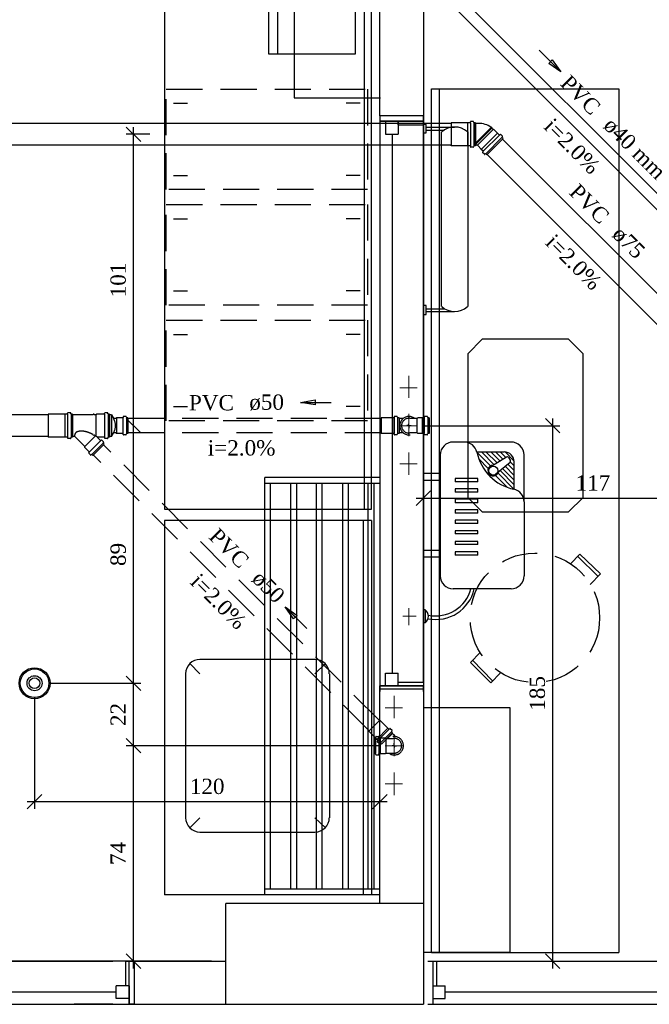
# Model space of a CAD drawing. Header units: millimetres. Extents: x 481 to 729890, y -1 to 83.
# Tile 55 of 60: x 589 to 598, y 61 to 74. Entities that reach past the tile are written whole.
import ezdxf

# ---------------------------------------------------------------- set-up
doc = ezdxf.new("R2010")
doc.units = ezdxf.units.MM
doc.header["$MEASUREMENT"] = 0
doc.linetypes.add('Dashed', pattern=[0.75, 0.5, -0.25])
for name, color, linetype, lineweight in [('Simbolos', 1, 'Continuous', 30), ('SIMBOLOS INT', 8, 'Continuous', 5), ('Simbolos_int', 1, 'Continuous', 30), ('TQ-Sentido tubo', 7, 'Continuous', 20), ('TQ-Seção tubo', 1, 'Continuous', 30), ('TQ-Textos tubo', 7, 'Continuous', 20)]:
    doc.layers.add(name, color=color, linetype=linetype, lineweight=lineweight)
doc.styles.add('TimesNewRoman', font='times.ttf')
doc.dimstyles.get("Standard").update_dxf_attribs({"dimtxt": 0.18, "dimasz": 0.18, "dimexe": 0.18, "dimexo": 0.0625, "dimgap": 0.09, "dimtad": 0, "dimtih": 1, "dimtoh": 1, "dimdec": 4, "dimzin": 0, "dimdsep": 46, "dimtxsty": 'Standard', "dimcen": 0.09, "dimadec": 0, "dimazin": 0, "dimtfac": 1, "dimtdec": 4, "dimtofl": 0, "dimtmove": 0, "dimatfit": 3, "dimfxl": 0, "dimtolj": 1, "dimtzin": 0, "dimarcsym": 0})
doc.dimstyles.new('UM_25.000000', dxfattribs={"dimtxt": 0.18, "dimasz": 0.2, "dimexe": 0.1, "dimexo": 0.2, "dimgap": 0, "dimtad": 1, "dimtih": 1, "dimtoh": 1, "dimdec": 1, "dimlfac": 25, "dimzin": 0, "dimdsep": 46, "dimtxsty": 'Standard', "dimblk": 'CLOSED', "dimblk1": 'CLOSED', "dimblk2": 'CLOSED', "dimcen": 0.09, "dimdle": 0.1, "dimadec": 1, "dimazin": 2, "dimtfac": 1, "dimtdec": 4, "dimtofl": 0, "dimtmove": 0, "dimatfit": 3, "dimldrblk": 'CLOSED', "dimfxl": 0, "dimtolj": 1, "dimarcsym": 0})

# ---------------------------------------------------------------- blocks, each defined once
blk = doc.blocks.new('_OBLIQUE')
at = {"color": 0, "linetype": 'ByBlock', "lineweight": -2}
blk.add_line((-0.5, -0.5), (0.5, 0.5), dxfattribs=at)
blk = doc.blocks.new('*D27')
at = {"color": 0, "linetype": 'Continuous', "lineweight": -2}
for p, q in [((589.421, 65.026), (589.421, 63.488)), ((594.295, 63.588), (589.321, 63.588)), ((594.195, 62.38), (594.195, 63.688))]:
    blk.add_line(p, q, dxfattribs=at)
at = {"layer": 'Defpoints', "color": 0}
for p in [(589.421, 65.226), (589.421, 63.588), (594.195, 62.18)]:
    blk.add_point(p, dxfattribs=at)
at = {"color": 0, "lineweight": -2, "xscale": 0.2, "yscale": 0.2, "zscale": 0.2, "rotation": 180}
blk.add_blockref('_OBLIQUE', (589.421, 63.588), dxfattribs=at)
at = {"color": 0, "lineweight": -2, "xscale": 0.2, "yscale": 0.2, "zscale": 0.2}
blk.add_blockref('_OBLIQUE', (594.195, 63.588), dxfattribs=at)
at = {"color": 7, "insert": (591.808, 63.799), "char_height": 0.2118, "attachment_point": 5, "rotation": 0.0057, "style": 'TimesNewRoman'}
blk.add_mtext('\\A1;120', dxfattribs=at)
blk = doc.blocks.new('*D29')
at = {"color": 0, "linetype": 'Continuous', "lineweight": -2}
for p, q in [((599.487, 68.378), (599.487, 67.684)), ((594.798, 67.831), (594.798, 67.684)), ((594.698, 67.784), (599.587, 67.784))]:
    blk.add_line(p, q, dxfattribs=at)
at = {"layer": 'Defpoints', "color": 0}
for p in [(599.487, 68.578), (594.798, 68.031), (599.487, 67.784)]:
    blk.add_point(p, dxfattribs=at)
at = {"color": 0, "lineweight": -2, "xscale": 0.2, "yscale": 0.2, "zscale": 0.2, "rotation": 180}
blk.add_blockref('_OBLIQUE', (594.798, 67.784), dxfattribs=at)
at = {"color": 0, "lineweight": -2, "xscale": 0.2, "yscale": 0.2, "zscale": 0.2}
blk.add_blockref('_OBLIQUE', (599.487, 67.784), dxfattribs=at)
at = {"color": 7, "insert": (597.142, 67.995), "char_height": 0.2118, "attachment_point": 5, "rotation": 0.0057, "style": 'TimesNewRoman'}
blk.add_mtext('\\A1;117', dxfattribs=at)
blk = doc.blocks.new('*D31')
at = {"color": 0, "linetype": 'Continuous', "lineweight": -2}
for p, q in [((596.587, 61.285), (596.587, 68.887)), ((594.798, 68.787), (596.687, 68.787)), ((595.058, 61.385), (596.687, 61.385))]:
    blk.add_line(p, q, dxfattribs=at)
at = {"layer": 'Defpoints', "color": 0}
for p in [(594.598, 68.787), (596.587, 68.787), (594.858, 61.385)]:
    blk.add_point(p, dxfattribs=at)
at = {"color": 0, "lineweight": -2, "xscale": 0.2, "yscale": 0.2, "zscale": 0.2}
for p, rotation in [((596.587, 68.787), 90), ((596.587, 61.385), 270)]:
    blk.add_blockref('_OBLIQUE', p, dxfattribs=dict(at, rotation=rotation))
at = {"color": 7, "insert": (596.375, 65.086), "char_height": 0.2118, "attachment_point": 5, "rotation": 90, "style": 'TimesNewRoman'}
blk.add_mtext('\\A1;185', dxfattribs=at)
blk = doc.blocks.new('*D32')
at = {"color": 0, "linetype": 'Continuous', "lineweight": -2}
for p, q in [((590.789, 61.285), (590.789, 64.462)), ((594.196, 64.362), (590.689, 64.362)), ((591.868, 61.385), (590.689, 61.385))]:
    blk.add_line(p, q, dxfattribs=at)
at = {"layer": 'Defpoints', "color": 0}
for p in [(590.789, 64.362), (594.396, 64.362), (592.068, 61.385)]:
    blk.add_point(p, dxfattribs=at)
at = {"color": 0, "lineweight": -2, "xscale": 0.2, "yscale": 0.2, "zscale": 0.2}
for p, rotation in [((590.789, 64.362), 90), ((590.789, 61.385), 270)]:
    blk.add_blockref('_OBLIQUE', p, dxfattribs=dict(at, rotation=rotation))
at = {"color": 7, "insert": (590.577, 62.873), "char_height": 0.2118, "attachment_point": 5, "rotation": 90, "style": 'TimesNewRoman'}
blk.add_mtext('\\A1;74', dxfattribs=at)
blk = doc.blocks.new('*D33')
at = {"color": 0, "linetype": 'Continuous', "lineweight": -2}
for p, q in [((589.621, 65.226), (590.889, 65.226)), ((590.789, 64.262), (590.789, 65.326)), ((594.196, 64.362), (590.689, 64.362))]:
    blk.add_line(p, q, dxfattribs=at)
at = {"layer": 'Defpoints', "color": 0}
for p in [(589.421, 65.226), (590.789, 65.226), (594.396, 64.362)]:
    blk.add_point(p, dxfattribs=at)
at = {"color": 0, "lineweight": -2, "xscale": 0.2, "yscale": 0.2, "zscale": 0.2}
for p, rotation in [((590.789, 65.226), 90), ((590.789, 64.362), 270)]:
    blk.add_blockref('_OBLIQUE', p, dxfattribs=dict(at, rotation=rotation))
at = {"color": 7, "insert": (590.577, 64.794), "char_height": 0.2118, "attachment_point": 5, "rotation": 90, "style": 'TimesNewRoman'}
blk.add_mtext('\\A1;22', dxfattribs=at)
blk = doc.blocks.new('*D34')
at = {"color": 0, "linetype": 'Continuous', "lineweight": -2}
for p, q in [((590.79, 65.126), (590.79, 68.887)), ((589.621, 65.226), (590.89, 65.226))]:
    blk.add_line(p, q, dxfattribs=at)
at = {"layer": 'Defpoints', "color": 0}
for p in [(590.712, 68.787), (590.79, 68.787), (589.421, 65.226)]:
    blk.add_point(p, dxfattribs=at)
at = {"color": 0, "lineweight": -2, "xscale": 0.2, "yscale": 0.2, "zscale": 0.2}
for p, rotation in [((590.79, 68.787), 90), ((590.79, 65.226), 270)]:
    blk.add_blockref('_OBLIQUE', p, dxfattribs=dict(at, rotation=rotation))
at = {"color": 7, "insert": (590.578, 67.007), "char_height": 0.2118, "attachment_point": 5, "rotation": 90, "style": 'TimesNewRoman'}
blk.add_mtext('\\A1;89', dxfattribs=at)
blk = doc.blocks.new('*D35')
at = {"color": 0, "linetype": 'Continuous', "lineweight": -2}
for p, q in [((590.79, 68.687), (590.79, 72.915)), ((591.016, 72.815), (590.69, 72.815))]:
    blk.add_line(p, q, dxfattribs=at)
at = {"layer": 'Defpoints', "color": 0}
for p in [(590.79, 72.815), (591.216, 72.815), (590.712, 68.787)]:
    blk.add_point(p, dxfattribs=at)
at = {"color": 0, "lineweight": -2, "xscale": 0.2, "yscale": 0.2, "zscale": 0.2}
for p, rotation in [((590.79, 72.815), 90), ((590.79, 68.787), 270)]:
    blk.add_blockref('_OBLIQUE', p, dxfattribs=dict(at, rotation=rotation))
at = {"color": 7, "insert": (590.578, 70.801), "char_height": 0.2118, "attachment_point": 5, "rotation": 90, "style": 'TimesNewRoman'}
blk.add_mtext('\\A1;101', dxfattribs=at)

msp = doc.modelspace()

# ---------------------------------------------------------------- linework, layer by layer
at = {"color": 7}
for p, q in [((594.7983, 76.7647), (594.7983, 60.7877)), ((593.9793, 76.2917), (593.9793, 67.6337)), ((592.6623, 73.9247), (592.6623, 75.2747)), ((592.7853, 73.9247), (592.7853, 75.2747)), ((593.8563, 75.2747), (593.8563, 73.9247)), ((593.8563, 73.9247), (592.6623, 73.9247)), ((594.9123, 73.4447), (597.5013, 73.4447)), ((594.9123, 61.5047), (594.9123, 73.4447)), ((595.0173, 73.4447), (595.0173, 61.5047)), ((597.5013, 73.4447), (597.5013, 61.5047)), ((594.1953, 73.0697), (594.1953, 72.9947)), ((594.4503, 72.9947), (594.1953, 72.9947)), ((594.1953, 72.9947), (594.7983, 72.9947)), ((594.1953, 72.9947), (594.1953, 65.1887)), ((594.7983, 72.9947), (594.1953, 72.9947)), ((594.2763, 72.9947), (594.4503, 72.9947)), ((594.2763, 72.9947), (594.2763, 72.8177)), ((594.4503, 72.9947), (594.4503, 72.8177)), ((594.4503, 72.9437), (594.4503, 72.9947)), ((594.7983, 72.9947), (594.7983, 73.0697)), ((594.7983, 72.9317), (594.7983, 73.0577)), ((594.7983, 65.2367), (594.7983, 72.9947)), ((594.4503, 72.9437), (594.7983, 72.9437)), ((594.8343, 72.9137), (595.2303, 72.9137)), ((594.8343, 72.8717), (595.0863, 72.8717)), ((595.0503, 70.4357), (595.0503, 72.8477)), ((595.4133, 72.8477), (595.4133, 70.4357)), ((594.2763, 72.8177), (594.4503, 72.8177)), ((594.3693, 65.3657), (594.3693, 72.8177)), ((594.8343, 70.4027), (595.0863, 70.4027)), ((594.8343, 70.3667), (595.2303, 70.3667)), ((594.0813, 67.4747), (591.2163, 67.4747)), ((591.2163, 67.4747), (591.2163, 62.2997)), ((593.9643, 67.4747), (593.9643, 62.2997)), ((594.0813, 67.4747), (594.0813, 62.2997)), ((594.2763, 65.3657), (594.4503, 65.3657)), ((594.2763, 65.1887), (594.2763, 65.3657)), ((594.4503, 65.1887), (594.4503, 65.3657)), ((594.7983, 65.2367), (594.4503, 65.2367)), ((594.4503, 65.1887), (594.4503, 65.2367)), ((594.7983, 65.2367), (594.7983, 65.1107)), ((594.4503, 65.1887), (594.1953, 65.1887)), ((594.1953, 65.1107), (594.1953, 65.1887)), ((594.1953, 65.1887), (594.1953, 65.1107)), ((594.7983, 65.1887), (594.1953, 65.1887)), ((594.1953, 65.1887), (594.7983, 65.1887)), ((594.1953, 62.1797), (594.1953, 65.1467)), ((594.1953, 65.1467), (594.7983, 65.1467)), ((594.2763, 65.1887), (594.4503, 65.1887)), ((594.7983, 65.1107), (594.7983, 65.1887)), ((594.7983, 65.1467), (594.7983, 62.1797)), ((594.0813, 62.2997), (591.2163, 62.2997)), ((592.0683, 60.7877), (592.0683, 62.1797)), ((594.7983, 62.1797), (594.1953, 62.1797)), ((594.9123, 61.5047), (597.5013, 61.5047)), ((590.7273, 61.3847), (583.6383, 61.3847)), ((586.3233, 61.3847), (590.5023, 61.3847)), ((590.6793, 61.3847), (590.8053, 61.3847)), ((590.6793, 61.3847), (590.6793, 61.0427)), ((590.8053, 61.3847), (590.7273, 61.3847)), ((590.7273, 60.7877), (590.7273, 61.3847)), ((590.8053, 61.3847), (592.0683, 61.3847)), ((590.8053, 60.7877), (590.8053, 61.3847)), ((594.8583, 61.3847), (601.0653, 61.3847)), ((594.9303, 61.3847), (594.9303, 60.7877)), ((594.9843, 61.0427), (594.9843, 61.3847)), ((590.5503, 60.8657), (590.5503, 61.0427)), ((590.7273, 61.0427), (590.5503, 61.0427)), ((590.7273, 61.0427), (590.7273, 60.7877)), ((594.9303, 61.0427), (595.1013, 61.0427)), ((594.9303, 61.0427), (594.9303, 60.7877)), ((595.1013, 60.8657), (595.1013, 61.0427)), ((590.5503, 60.9557), (583.8903, 60.9557)), ((590.7273, 60.8657), (590.5503, 60.8657)), ((594.9303, 60.8657), (595.1013, 60.8657)), ((600.9393, 60.9557), (595.1013, 60.9557)), ((583.6383, 60.7877), (590.7273, 60.7877)), ((590.5023, 60.7877), (589.9683, 60.7877)), ((590.8053, 60.7877), (590.7273, 60.7877)), ((590.7273, 60.7877), (590.8053, 60.7877)), ((590.8053, 60.7877), (592.0683, 60.7877)), ((594.8583, 60.7877), (601.1853, 60.7877))]:
    msp.add_line(p, q, dxfattribs=at)
at = {"color": 7, "linetype": 'Dashed'}
for p, q in [((591.2433, 72.0527), (591.2433, 73.4387)), ((591.2433, 73.4387), (594.0273, 73.4387)), ((594.0273, 73.4387), (594.0273, 72.0527)), ((594.0273, 72.0527), (591.2433, 72.0527)), ((591.2433, 70.4507), (591.2433, 71.8457)), ((591.2433, 71.8457), (594.0273, 71.8457)), ((594.0273, 71.8457), (594.0273, 70.4507)), ((594.0273, 70.4507), (591.2433, 70.4507)), ((591.2433, 68.8517), (591.2433, 70.2467)), ((591.2433, 70.2467), (594.0273, 70.2467)), ((594.0273, 70.2467), (594.0273, 68.8517)), ((594.0273, 68.8517), (591.2433, 68.8517)), ((596.8323, 66.8777), (596.9613, 67.0127)), ((597.2163, 66.7037), (596.9343, 66.9797)), ((596.9613, 67.0127), (596.9613, 67.0097)), ((597.2463, 66.7367), (596.9613, 67.0127)), ((597.1053, 66.5927), (597.2463, 66.7367)), ((595.4493, 65.5127), (595.5813, 65.6507)), ((595.4493, 65.5127), (595.7313, 65.2307)), ((595.4793, 65.5457), (595.7553, 65.2607)), ((595.7313, 65.2307), (595.8633, 65.3687))]:
    msp.add_line(p, q, dxfattribs=at)
at = {"color": 7, "linetype": 'Continuous'}
for p, q in [((591.3423, 73.2467), (591.5373, 73.2467)), ((593.9253, 73.2467), (593.7303, 73.2467)), ((591.3423, 72.2447), (591.5373, 72.2447)), ((593.9253, 72.2447), (593.7303, 72.2447)), ((591.3423, 71.6447), (591.5373, 71.6447)), ((593.9253, 71.6447), (593.7303, 71.6447)), ((591.3423, 70.6517), (591.5373, 70.6517)), ((593.9253, 70.6517), (593.7303, 70.6517)), ((591.3423, 70.0457), (591.5373, 70.0457)), ((593.9253, 70.0457), (593.7303, 70.0457)), ((591.3423, 69.0527), (591.5373, 69.0527)), ((593.9253, 69.0527), (593.7303, 69.0527)), ((592.6053, 62.2997), (592.6053, 68.0717)), ((594.1953, 68.0717), (592.6053, 68.0717)), ((592.6053, 67.9907), (594.1953, 67.9907)), ((592.6833, 62.3807), (592.6833, 67.9907)), ((592.9653, 62.3807), (592.9653, 67.9907)), ((593.0463, 62.3807), (593.0463, 67.9907)), ((593.3193, 62.3807), (593.3193, 67.9907)), ((593.4003, 62.3807), (593.4003, 67.9907)), ((593.6823, 62.3807), (593.6823, 67.9907)), ((593.7633, 62.3807), (593.7633, 67.9907)), ((594.0363, 62.3807), (594.0363, 67.9907)), ((594.1173, 62.3807), (594.1173, 67.9907)), ((594.1953, 62.3807), (592.6053, 62.3807)), ((594.1953, 62.2997), (592.6053, 62.2997))]:
    msp.add_line(p, q, dxfattribs=at)
at = {"color": 8}
for p, q in [((595.2103, 68.5617), (596.0113, 68.5617)), ((595.0303, 68.3817), (595.0303, 66.7107)), ((595.5373, 68.4237), (595.9153, 68.4237)), ((595.7263, 68.2317), (595.5373, 68.4207)), ((595.7773, 68.2467), (595.6003, 68.4237)), ((595.8163, 68.2737), (595.6633, 68.4237)), ((595.8583, 68.2977), (595.7293, 68.4237)), ((595.9453, 68.3517), (595.7293, 68.2197)), ((595.8973, 68.3217), (595.7953, 68.4237)), ((595.9393, 68.3457), (595.8613, 68.4237)), ((596.0533, 68.2977), (595.9273, 68.4237)), ((595.9753, 68.3457), (595.9993, 68.3097)), ((596.1913, 67.7337), (596.1913, 68.3817)), ((595.6963, 68.1957), (595.5643, 68.3277)), ((595.9963, 68.2797), (595.8013, 68.1177)), ((596.0533, 68.0337), (595.8943, 68.1957)), ((596.0533, 68.0997), (595.9303, 68.2257)), ((596.0533, 68.1657), (595.9663, 68.2557)), ((596.0533, 68.2317), (595.9993, 68.2857)), ((596.0533, 67.9077), (596.0533, 68.2857)), ((595.0303, 68.1237), (594.7993, 68.1237)), ((594.7993, 68.0307), (594.7993, 68.1237)), ((595.0303, 68.0307), (595.0303, 68.1237)), ((595.9573, 67.9347), (595.7953, 68.0997)), ((596.0503, 67.9077), (595.8313, 68.1297)), ((596.0533, 67.9707), (595.8583, 68.1657)), ((595.0303, 68.0307), (594.7993, 68.0307)), ((595.2373, 68.0577), (595.2373, 68.0127)), ((595.5493, 68.0577), (595.2373, 68.0577)), ((595.5493, 68.0127), (595.2373, 68.0127)), ((595.5493, 68.0127), (595.5493, 68.0577)), ((595.2373, 67.9137), (595.2373, 67.8687)), ((595.5493, 67.9137), (595.2373, 67.9137)), ((595.5493, 67.8687), (595.2373, 67.8687)), ((595.5493, 67.8687), (595.5493, 67.9137)), ((595.2373, 67.7697), (595.2373, 67.7217)), ((595.5493, 67.7697), (595.2373, 67.7697)), ((595.5493, 67.7217), (595.2373, 67.7217)), ((595.5493, 67.7217), (595.5493, 67.7697)), ((596.1913, 67.7337), (596.1913, 66.7107)), ((595.2373, 67.6257), (595.2373, 67.5777)), ((595.5493, 67.6257), (595.2373, 67.6257)), ((595.5493, 67.5777), (595.2373, 67.5777)), ((595.5493, 67.5777), (595.5493, 67.6257)), ((595.2373, 67.4787), (595.2373, 67.4337)), ((595.5493, 67.4787), (595.2373, 67.4787)), ((595.5493, 67.4337), (595.2373, 67.4337)), ((595.5493, 67.4337), (595.5493, 67.4787)), ((595.2373, 67.3347), (595.2373, 67.2897)), ((595.5493, 67.3347), (595.2373, 67.3347)), ((595.5493, 67.2897), (595.2373, 67.2897)), ((595.5493, 67.2897), (595.5493, 67.3347)), ((595.2373, 67.1877), (595.2373, 67.1427)), ((595.5493, 67.1877), (595.2373, 67.1877)), ((595.5493, 67.1427), (595.2373, 67.1427)), ((595.5493, 67.1427), (595.5493, 67.1877)), ((595.0303, 67.0617), (594.7993, 67.0617)), ((594.7993, 67.0617), (594.7993, 66.9687)), ((595.0303, 67.0617), (595.0303, 66.9687)), ((595.2373, 67.0437), (595.2373, 66.9987)), ((595.5493, 67.0437), (595.2373, 67.0437)), ((595.5493, 66.9987), (595.2373, 66.9987)), ((595.5493, 66.9987), (595.5493, 67.0437)), ((595.0303, 66.9687), (594.7993, 66.9687)), ((596.0113, 66.5307), (595.2103, 66.5307)), ((594.8233, 66.2427), (594.7993, 66.2427)), ((594.7993, 66.2427), (594.7993, 66.0627)), ((594.8233, 66.2427), (594.8233, 66.0627)), ((594.8233, 66.2427), (594.8233, 66.0627)), ((594.8233, 66.0627), (594.7993, 66.0627)), ((591.7083, 65.3567), (591.5673, 65.4977)), ((591.7083, 65.5577), (593.2983, 65.5577)), ((593.2983, 65.3567), (593.4423, 65.4977)), ((591.5133, 63.3677), (591.5133, 65.3567)), ((593.5023, 63.3677), (593.5023, 65.3567)), ((591.7083, 63.3677), (591.5673, 63.2267)), ((593.2983, 63.3677), (593.4423, 63.2267)), ((591.7083, 63.1697), (593.2983, 63.1697))]:
    msp.add_line(p, q, dxfattribs=at)
for p, q in [((594.1953, 62.1797), (592.0683, 62.1797)), ((592.0683, 60.7877), (594.7983, 60.7877))]:
    msp.add_line(p, q)
at = {"color": 7}
msp.add_lwpolyline([(594.7983, 76.5077), (594.7983, 73.0697), (594.1953, 73.0697), (594.1953, 76.5077)], dxfattribs=at)
for points in [[(591.2163, 76.3877), (591.2163, 67.6337), (594.0813, 67.6337), (594.0813, 76.3877), (591.2163, 76.3877)], [(594.7983, 72.8357), (594.8343, 72.8357), (594.8343, 72.9497), (594.7983, 72.9497), (594.7983, 72.8357)], [(594.7983, 70.3247), (594.8343, 70.3247), (594.8343, 70.4477), (594.7983, 70.4477), (594.7983, 70.3247)]]:
    msp.add_lwpolyline(points, close=True, dxfattribs=at)
at = {"color": 7, "linetype": 'Continuous'}
for points in [[(594.2073, 76.1027), (593.0133, 76.1027), (593.0133, 73.3187), (594.2073, 73.3187)], [(594.7983, 64.8887), (595.9923, 64.8887), (595.9923, 61.5047), (594.7983, 61.5047)]]:
    msp.add_lwpolyline(points, dxfattribs=at)
at = {"color": 8}
msp.add_lwpolyline([(595.4133, 69.7817), (595.4133, 67.7927), (595.6113, 67.5947), (595.6113, 67.5947), (596.8053, 67.5947), (597.0063, 67.7927), (597.0063, 67.7927), (597.0063, 69.7817), (596.8053, 69.9827), (596.8053, 69.9827), (595.6113, 69.9827), (595.4133, 69.7817), (595.4133, 69.7817)], dxfattribs=at)
msp.add_circle((595.7653, 68.1657), 0.0626, dxfattribs=at)
at = {"color": 7, "linetype": 'Dashed'}
msp.add_circle((596.3403, 66.1307), 0.8955, dxfattribs=at)
at = {"color": 7}
for centre, start, end in [((595.2303, 72.6467), 48.2558, 131.744), ((595.2303, 70.6337), 228.256, 311.744)]:
    msp.add_arc(centre, 0.269, start, end, dxfattribs=at)
at = {"color": 8}
for centre, radius, start, end in [((595.2103, 68.3817), 0.1792, 90.0001, 180), ((595.3633, 68.3817), 0.1792, 12.1871, 90.0001), ((596.0113, 68.3817), 0.1792, 0.00006, 90.0001), ((596.1913, 68.5617), 0.6696, 192.187, 257.813), ((595.9153, 68.2857), 0.1386, 0.00006, 90.0001), ((595.9573, 68.3337), 0.0209, 35.5811, 121.228), ((595.7653, 68.1657), 0.0753, 87.19, 343.973), ((595.9843, 68.2977), 0.0209, 309.935, 35.5811), ((596.0113, 67.7337), 0.1792, 0.00006, 77.813), ((595.2103, 66.7107), 0.1792, 180, 270), ((596.0113, 66.7107), 0.1792, 270, 0.00006), ((594.9703, 66.6537), 0.5459, 258.736, 346.871), ((594.9673, 66.6627), 0.5059, 258.507, 345.002), ((594.7573, 66.1527), 0.1101, 305.493, 54.5071), ((591.7083, 65.3567), 0.199, 90, 180), ((593.2983, 65.3567), 0.199, 0, 90), ((591.7083, 63.3677), 0.199, 180, 270), ((593.2983, 63.3677), 0.199, 270, 0)]:
    msp.add_arc(centre, radius, start, end, dxfattribs=at)
at = {"layer": 'Simbolos'}
for p, q in [((595.1826, 72.9739), (595.1806, 72.9719)), ((595.1806, 72.9719), (595.1806, 72.6579)), ((595.4086, 72.9739), (595.1826, 72.9739)), ((595.4096, 72.9749), (595.4086, 72.9739)), ((595.4436, 72.9749), (595.4096, 72.9749)), ((595.4476, 72.9789), (595.4486, 72.9889)), ((595.4876, 72.9919), (595.4526, 72.9919)), ((595.4946, 72.9769), (595.4916, 72.9889)), ((595.5166, 72.9739), (595.4986, 72.9739)), ((595.5166, 72.9739), (595.5166, 72.6559)), ((595.5697, 72.9655), (595.5166, 72.9662)), ((595.7344, 72.9097), (595.7394, 72.9132)), ((595.7478, 72.9047), (595.7394, 72.9132)), ((595.7436, 72.9005), (595.7478, 72.9047)), ((595.7627, 72.8814), (595.7436, 72.9005)), ((595.7726, 72.8814), (595.7627, 72.8814)), ((595.8228, 72.8312), (595.7726, 72.8814)), ((595.8242, 72.8312), (595.8228, 72.8312)), ((595.8483, 72.8071), (595.8242, 72.8312)), ((595.8999, 72.7555), (595.675, 72.5306)), ((595.8539, 72.8071), (595.8624, 72.8142)), ((595.8921, 72.7887), (595.8673, 72.8135)), ((595.8864, 72.7732), (595.8921, 72.7845)), ((595.8999, 72.7555), (595.8871, 72.7682)), ((595.1826, 72.6559), (595.1806, 72.6579)), ((595.4086, 72.6559), (595.1826, 72.6559)), ((595.4096, 72.6549), (595.4086, 72.6559)), ((595.4436, 72.6549), (595.4096, 72.6549)), ((595.4476, 72.6509), (595.4486, 72.6409)), ((595.4876, 72.6379), (595.4526, 72.6379)), ((595.4946, 72.6529), (595.4916, 72.6409)), ((595.5166, 72.6559), (595.4986, 72.6559)), ((595.5449, 72.6636), (595.5166, 72.6636)), ((595.5492, 72.6579), (595.5484, 72.66)), ((595.5994, 72.6077), (595.5492, 72.6579)), ((595.5994, 72.6063), (595.5994, 72.6077)), ((595.6234, 72.5823), (595.5994, 72.6063)), ((595.6234, 72.5766), (595.6163, 72.5681)), ((595.6418, 72.5384), (595.617, 72.5632)), ((595.6573, 72.5441), (595.646, 72.5384)), ((595.675, 72.5306), (595.6623, 72.5434))]:
    msp.add_line(p, q, dxfattribs=at)
at = {"layer": 'Simbolos', "linetype": 'Dashed'}
for p, q in [((589.6123, 68.9462), (589.6103, 68.9442)), ((589.6103, 68.9442), (589.6103, 68.6302)), ((589.8383, 68.9462), (589.6123, 68.9462)), ((589.8393, 68.9472), (589.8383, 68.9462)), ((589.8733, 68.9472), (589.8393, 68.9472)), ((589.8773, 68.9512), (589.8783, 68.9612)), ((589.9173, 68.9642), (589.8823, 68.9642)), ((589.9243, 68.9492), (589.9213, 68.9612)), ((589.9463, 68.9462), (589.9283, 68.9462)), ((589.9463, 68.9462), (589.9463, 68.6282)), ((590.2333, 68.9382), (589.9463, 68.9382)), ((590.2333, 68.9382), (590.2333, 68.9442)), ((590.2453, 68.9442), (590.2333, 68.9442)), ((590.2453, 68.9382), (590.2453, 68.9442)), ((590.2723, 68.9382), (590.2453, 68.9382)), ((590.2793, 68.9452), (590.2723, 68.9382)), ((590.3503, 68.9452), (590.2793, 68.9452)), ((590.3513, 68.9462), (590.3503, 68.9452)), ((590.3853, 68.9462), (590.3513, 68.9462)), ((590.3893, 68.9502), (590.3903, 68.9612)), ((590.4293, 68.9642), (590.3943, 68.9642)), ((590.4363, 68.9492), (590.4333, 68.9612)), ((590.4583, 68.9462), (590.4403, 68.9462)), ((590.4583, 68.9462), (590.4583, 68.6282)), ((590.4863, 68.9382), (590.4583, 68.9382)), ((590.4863, 68.9382), (590.5193, 68.8802)), ((590.5453, 68.8882), (590.5153, 68.8882)), ((590.5533, 68.8962), (590.5453, 68.8882)), ((590.6403, 68.8962), (590.5533, 68.8962)), ((590.6453, 68.9112), (590.6443, 68.9002)), ((590.6843, 68.9142), (590.6493, 68.9142)), ((590.6883, 68.9112), (590.6913, 68.8992)), ((590.7123, 68.8962), (590.6953, 68.8962)), ((590.7123, 68.8962), (590.7123, 68.6782)), ((594.3693, 68.8962), (594.2133, 68.8962)), ((594.3703, 68.8962), (594.3693, 68.8962)), ((594.3893, 68.8962), (594.3703, 68.8962)), ((594.3943, 68.9112), (594.3933, 68.9002)), ((594.4333, 68.9142), (594.3983, 68.9142)), ((594.4373, 68.9112), (594.4403, 68.8992)), ((594.4613, 68.8962), (594.4443, 68.8962)), ((594.4613, 68.8962), (594.4613, 68.6782)), ((594.5213, 68.8882), (594.4613, 68.8882)), ((594.7123, 68.8882), (594.6113, 68.8882)), ((594.7193, 68.8962), (594.7123, 68.8882)), ((594.7863, 68.8962), (594.7193, 68.8962)), ((594.7873, 68.8962), (594.7863, 68.8962)), ((594.8063, 68.8962), (594.7873, 68.8962)), ((594.8113, 68.9112), (594.8103, 68.9002)), ((594.8503, 68.9142), (594.8153, 68.9142)), ((594.8543, 68.9112), (594.8573, 68.8992)), ((594.8783, 68.8962), (594.8613, 68.8962)), ((594.8783, 68.8962), (594.8783, 68.6782)), ((589.6123, 68.6282), (589.6103, 68.6302)), ((589.8383, 68.6282), (589.6123, 68.6282)), ((589.8393, 68.6272), (589.8383, 68.6282)), ((589.8733, 68.6272), (589.8393, 68.6272)), ((589.8773, 68.6232), (589.8783, 68.6132)), ((589.9173, 68.6102), (589.8823, 68.6102)), ((589.9243, 68.6252), (589.9213, 68.6132)), ((589.9463, 68.6282), (589.9283, 68.6282)), ((589.9783, 68.6362), (589.9463, 68.6362)), ((590.1163, 68.4982), (589.9783, 68.6362)), ((590.2453, 68.6502), (590.2333, 68.6562)), ((590.3313, 68.5812), (590.2903, 68.6222)), ((590.3503, 68.6292), (590.2933, 68.6292)), ((590.3513, 68.6282), (590.3503, 68.6292)), ((590.3853, 68.6282), (590.3513, 68.6282)), ((590.3893, 68.6242), (590.3903, 68.6132)), ((590.4293, 68.6102), (590.3943, 68.6102)), ((590.4363, 68.6252), (590.4333, 68.6132)), ((590.4583, 68.6282), (590.4403, 68.6282)), ((590.4863, 68.6362), (590.4583, 68.6362)), ((590.4863, 68.6362), (590.5193, 68.6942)), ((590.5453, 68.6862), (590.5153, 68.6862)), ((590.5533, 68.6782), (590.5453, 68.6862)), ((590.6403, 68.6782), (590.5533, 68.6782)), ((590.6453, 68.6632), (590.6443, 68.6742)), ((590.6843, 68.6602), (590.6493, 68.6602)), ((590.6883, 68.6632), (590.6913, 68.6752)), ((590.7123, 68.6782), (590.6953, 68.6782)), ((594.3693, 68.6782), (594.2133, 68.6782)), ((594.3703, 68.6782), (594.3693, 68.6782)), ((594.3893, 68.6782), (594.3703, 68.6782)), ((594.3943, 68.6632), (594.3933, 68.6742)), ((594.4333, 68.6602), (594.3983, 68.6602)), ((594.4373, 68.6632), (594.4403, 68.6752)), ((594.4613, 68.6782), (594.4443, 68.6782)), ((594.5213, 68.6862), (594.4613, 68.6862)), ((594.7123, 68.6862), (594.6113, 68.6862)), ((594.7193, 68.6782), (594.7123, 68.6862)), ((594.7863, 68.6782), (594.7193, 68.6782)), ((594.7873, 68.6782), (594.7863, 68.6782)), ((594.8063, 68.6782), (594.7873, 68.6782)), ((594.8113, 68.6632), (594.8103, 68.6742)), ((594.8503, 68.6602), (594.8153, 68.6602)), ((594.8543, 68.6632), (594.8573, 68.6752)), ((594.8783, 68.6782), (594.8613, 68.6782)), ((590.1163, 68.4872), (590.1163, 68.4982)), ((590.1763, 68.4262), (590.1163, 68.4872)), ((590.3823, 68.5292), (590.2283, 68.3752)), ((590.3453, 68.5872), (590.3373, 68.5802)), ((590.3753, 68.5622), (590.3503, 68.5872)), ((590.3753, 68.5572), (590.3693, 68.5472)), ((590.3823, 68.5292), (590.3703, 68.5422)), ((590.1703, 68.4122), (590.1773, 68.4202)), ((590.1953, 68.3822), (590.1703, 68.4072)), ((590.2003, 68.3822), (590.2103, 68.3882)), ((590.2283, 68.3752), (590.2153, 68.3872)), ((594.3063, 64.6053), (594.196, 64.7156)), ((594.1522, 64.4512), (594.0419, 64.5615)), ((594.3714, 64.5403), (594.2172, 64.3861)), ((594.307, 64.6046), (594.3063, 64.6053)), ((594.3205, 64.5912), (594.307, 64.6046)), ((594.3346, 64.5982), (594.3261, 64.5912)), ((594.3643, 64.5728), (594.3396, 64.5975)), ((594.365, 64.5678), (594.3587, 64.5572)), ((594.3714, 64.5403), (594.3594, 64.5523)), ((594.4123, 64.4882), (594.3703, 64.5312)), ((594.1153, 64.4712), (594.1153, 64.2532)), ((594.1153, 64.4712), (594.1323, 64.4712)), ((594.1393, 64.4862), (594.1363, 64.4742)), ((594.1433, 64.4892), (594.1783, 64.4892)), ((594.1529, 64.4505), (594.1522, 64.4512)), ((594.1663, 64.437), (594.1529, 64.4505)), ((594.1593, 64.4229), (594.1663, 64.4314)), ((594.1847, 64.3932), (594.16, 64.4179)), ((594.1823, 64.4862), (594.1833, 64.4752)), ((594.1873, 64.4712), (594.2063, 64.4712)), ((594.1897, 64.3925), (594.2003, 64.3988)), ((594.2172, 64.3861), (594.2052, 64.3981)), ((594.2063, 64.4712), (594.2073, 64.4712)), ((594.2073, 64.4712), (594.2743, 64.4712)), ((594.2743, 64.4712), (594.2813, 64.4632)), ((594.2813, 64.4632), (594.3823, 64.4632)), ((594.1153, 64.2532), (594.1323, 64.2532)), ((594.1393, 64.2382), (594.1363, 64.2502)), ((594.1823, 64.2382), (594.1833, 64.2492)), ((594.1873, 64.2532), (594.2063, 64.2532)), ((594.2063, 64.2532), (594.2073, 64.2532)), ((594.2073, 64.2532), (594.2743, 64.2532)), ((594.2743, 64.2532), (594.2813, 64.2612)), ((594.2813, 64.2612), (594.3823, 64.2612)), ((594.1433, 64.2352), (594.1783, 64.2352))]:
    msp.add_line(p, q, dxfattribs=at)
at = {"layer": 'Simbolos'}
for radius in [0.214, 0.104]:
    msp.add_circle((589.4208, 65.2262), radius, dxfattribs=at)
for centre, radius, start, end in [((595.4436, 72.9789), 0.004, 270, 355), ((595.4526, 72.9879), 0.004, 90, 175), ((595.4876, 72.9879), 0.004, 15, 90), ((595.4986, 72.9779), 0.004, 195, 270), ((595.564, 72.6784), 0.2876, 53.4304, 91.3155), ((595.8511, 72.8099), 0.004, 225, 310), ((595.8645, 72.8107), 0.004, 45, 130), ((595.89, 72.7711), 0.004, 150, 225), ((595.8893, 72.7859), 0.004, 330, 45), ((595.4436, 72.6509), 0.004, 5.00001, 90), ((595.4526, 72.6419), 0.004, 185, 270), ((595.4876, 72.6419), 0.004, 270, 345), ((595.4986, 72.6519), 0.004, 90, 165), ((595.5449, 72.6593), 0.004, 0.00001, 90), ((595.6199, 72.566), 0.004, 140, 225), ((595.6206, 72.5794), 0.004, 320, 45), ((595.6446, 72.5412), 0.004, 225, 300), ((595.6595, 72.5405), 0.004, 45, 120)]:
    msp.add_arc(centre, radius, start, end, dxfattribs=at)
at = {"layer": 'Simbolos', "linetype": 'Dashed'}
for centre, radius, start, end in [((589.8733, 68.9512), 0.004, 270, 355), ((589.8823, 68.9602), 0.004, 89.9999, 175), ((589.9173, 68.9602), 0.004, 15, 89.9999), ((589.9283, 68.9502), 0.004, 195, 270), ((590.3853, 68.9502), 0.004, 270, 355), ((590.3943, 68.9602), 0.004, 90, 175), ((590.4293, 68.9602), 0.004, 15, 90), ((590.4403, 68.9502), 0.004, 195, 270), ((590.3263, 68.7872), 0.2142, 334.154, 25.846), ((590.6403, 68.9002), 0.004, 270, 355), ((590.6493, 68.9102), 0.004, 90, 175), ((590.6843, 68.9102), 0.004, 15, 90), ((590.6953, 68.9002), 0.004, 195, 270), ((594.3893, 68.9002), 0.004, 270, 355), ((594.3983, 68.9102), 0.004, 90, 175), ((594.4333, 68.9102), 0.004, 15, 90), ((594.4443, 68.9002), 0.004, 195, 270), ((594.5983, 68.7872), 0.1022, 82.8263, 277.174), ((594.8063, 68.9002), 0.004, 270, 355), ((594.8153, 68.9102), 0.004, 90, 175), ((594.8503, 68.9102), 0.004, 15, 90), ((594.8613, 68.9002), 0.004, 195, 270), ((589.8733, 68.6232), 0.004, 4.99995, 89.9999), ((589.8823, 68.6142), 0.004, 185, 270), ((589.9173, 68.6142), 0.004, 270, 345), ((589.9283, 68.6242), 0.004, 89.9999, 165), ((590.0323, 68.6492), 0.0575, 149.386, 191.034), ((590.1503, 68.6722), 0.1769, 191.034, 191.67), ((590.0323, 68.6492), 0.0575, 107.738, 149.386), ((590.0693, 68.5352), 0.1769, 84.359, 107.738), ((590.0553, 68.3942), 0.3185, 70.305, 84.359), ((589.9853, 68.1982), 0.5265, 61.924, 70.305), ((589.9853, 68.1982), 0.5265, 59.386, 60.334), ((589.9853, 68.1982), 0.5265, 54.611, 59.386), ((590.2933, 68.6252), 0.004, 90, 225), ((590.3853, 68.6242), 0.004, 5, 90), ((590.3943, 68.6142), 0.004, 185, 270), ((590.4293, 68.6142), 0.004, 270, 345), ((590.4403, 68.6242), 0.004, 90, 165), ((590.6403, 68.6742), 0.004, 5, 90), ((590.6493, 68.6642), 0.004, 185, 270), ((590.6843, 68.6642), 0.004, 270, 345), ((590.6953, 68.6742), 0.004, 90, 165), ((594.3893, 68.6742), 0.004, 5.00001, 90), ((594.3983, 68.6642), 0.004, 185, 270), ((594.4333, 68.6642), 0.004, 270, 345), ((594.4443, 68.6742), 0.004, 90, 165), ((594.8063, 68.6742), 0.004, 5, 90), ((594.8153, 68.6642), 0.004, 185, 270), ((594.8503, 68.6642), 0.004, 270, 345), ((594.8613, 68.6742), 0.004, 90, 165), ((590.3343, 68.5832), 0.004, 225, 310), ((590.3473, 68.5842), 0.004, 45, 130), ((590.3733, 68.5452), 0.004, 150, 225), ((590.3723, 68.5592), 0.004, 330, 45), ((590.1733, 68.4102), 0.004, 140, 225), ((590.1743, 68.4232), 0.004, 320, 45), ((590.1983, 68.3852), 0.004, 225, 300), ((590.2123, 68.3842), 0.004, 45, 120), ((594.3233, 64.594), 0.004, 225, 310), ((594.3367, 64.5947), 0.004, 45, 130), ((594.3622, 64.5551), 0.004, 150, 225), ((594.3615, 64.57), 0.004, 330, 45), ((594.1323, 64.4752), 0.004, 270, 345), ((594.1433, 64.4852), 0.004, 90, 165), ((594.1628, 64.4208), 0.004, 140, 225), ((594.1635, 64.4342), 0.004, 320, 45), ((594.1783, 64.4852), 0.004, 5.00003, 90), ((594.1873, 64.4752), 0.004, 185, 270), ((594.1875, 64.396), 0.004, 225, 300), ((594.2024, 64.3953), 0.004, 45, 120), ((594.3953, 64.3622), 0.1022, 262.826, 97.1737), ((594.1323, 64.2492), 0.004, 15, 90), ((594.1873, 64.2492), 0.004, 90, 175), ((594.1433, 64.2392), 0.004, 195, 270), ((594.1783, 64.2392), 0.004, 270, 355)]:
    msp.add_arc(centre, radius, start, end, dxfattribs=at)
at = {"layer": 'SIMBOLOS INT', "linetype": 'Continuous'}
for p, q in [((594.5983, 69.1707), (594.5983, 69.4767)), ((594.7123, 69.3117), (594.4723, 69.3117)), ((594.5983, 69.3117), (594.5983, 69.1707)), ((594.5983, 69.3117), (594.7123, 69.3117)), ((594.5983, 68.1057), (594.5983, 68.4177)), ((594.7123, 68.2587), (594.4723, 68.2587)), ((594.5983, 68.2587), (594.5983, 68.1057)), ((594.5983, 68.2587), (594.7123, 68.2587)), ((594.5983, 66.1527), (594.5983, 66.2637)), ((594.5983, 66.2637), (594.5983, 66.0297)), ((594.5983, 66.1527), (594.5143, 66.1527)), ((594.5143, 66.1527), (594.6973, 66.1527)), ((594.3953, 64.7457), (594.3953, 65.0517)), ((594.5093, 64.8867), (594.2693, 64.8867)), ((594.3953, 64.8867), (594.3953, 64.7457)), ((594.3953, 64.8867), (594.5093, 64.8867)), ((594.3953, 63.6807), (594.3953, 63.9927)), ((594.5093, 63.8337), (594.2693, 63.8337)), ((594.3953, 63.8337), (594.3953, 63.6807)), ((594.3953, 63.8337), (594.5093, 63.8337))]:
    msp.add_line(p, q, dxfattribs=at)
at = {"layer": 'SIMBOLOS INT', "linetype": 'Dashed'}
for p, q in [((594.5983, 68.6427), (594.5983, 68.9487)), ((594.7123, 68.7867), (594.4723, 68.7867)), ((594.5983, 68.7867), (594.5983, 68.6427)), ((594.5983, 68.7867), (594.7123, 68.7867)), ((594.3953, 64.2177), (594.3953, 64.5237)), ((594.5093, 64.3617), (594.2693, 64.3617)), ((594.3953, 64.3617), (594.3953, 64.2177)), ((594.3953, 64.3617), (594.5093, 64.3617))]:
    msp.add_line(p, q, dxfattribs=at)
at = {"layer": 'Simbolos_int'}
for p, q in [((595.4096, 72.9749), (595.4096, 72.6549)), ((595.4476, 72.9739), (595.4476, 72.6559)), ((595.4956, 72.9739), (595.4956, 72.6559)), ((595.5166, 72.6636), (595.5166, 72.9662)), ((595.7344, 72.9097), (595.5166, 72.6919)), ((595.7436, 72.9005), (595.5166, 72.6735)), ((595.7627, 72.8814), (595.5449, 72.6636)), ((595.8242, 72.8312), (595.5994, 72.6063)), ((595.8504, 72.805), (595.6255, 72.5801)), ((595.885, 72.7704), (595.6602, 72.5455))]:
    msp.add_line(p, q, dxfattribs=at)
at = {"layer": 'Simbolos_int', "linetype": 'Dashed'}
for p, q in [((589.8393, 68.9472), (589.8393, 68.6272)), ((589.8773, 68.9462), (589.8773, 68.6282)), ((589.9253, 68.9462), (589.9253, 68.6282)), ((589.9463, 68.6362), (589.9463, 68.9382)), ((590.2723, 68.6402), (590.2723, 68.9382)), ((590.3893, 68.9462), (590.3893, 68.6282)), ((590.4373, 68.9462), (590.4373, 68.6282)), ((590.4863, 68.9382), (590.4863, 68.6362)), ((590.5533, 68.8962), (590.5533, 68.6782)), ((590.6433, 68.8962), (590.6433, 68.6782)), ((590.6923, 68.8962), (590.6923, 68.6782)), ((594.2133, 68.8962), (594.2133, 68.6782)), ((594.3703, 68.8962), (594.3703, 68.6782)), ((594.3923, 68.8962), (594.3923, 68.6782)), ((594.4413, 68.8962), (594.4413, 68.6782)), ((594.4613, 68.8882), (594.4613, 68.6862)), ((594.7123, 68.6862), (594.7123, 68.8882)), ((594.7873, 68.6782), (594.7873, 68.8962)), ((594.8093, 68.8962), (594.8093, 68.6782)), ((594.8583, 68.8962), (594.8583, 68.6782)), ((594.5983, 68.7872), (594.5683, 68.7872)), ((594.5983, 68.7872), (594.5983, 68.8122)), ((594.5983, 68.7872), (594.5983, 68.7512)), ((594.5983, 68.7872), (594.6273, 68.7872)), ((590.2633, 68.6452), (590.1163, 68.4982)), ((590.3343, 68.5782), (590.1793, 68.4232)), ((590.3683, 68.5442), (590.2133, 68.3892)), ((594.196, 64.7156), (594.0419, 64.5615)), ((594.307, 64.6046), (594.1529, 64.4505)), ((594.3226, 64.589), (594.1685, 64.4349)), ((594.3573, 64.5544), (594.2031, 64.4002)), ((594.3023, 64.4632), (594.3703, 64.5312)), ((594.1353, 64.4712), (594.1353, 64.2532)), ((594.1843, 64.4712), (594.1843, 64.2532)), ((594.2063, 64.2532), (594.2063, 64.4712)), ((594.2813, 64.2612), (594.2813, 64.4632)), ((594.3953, 64.3622), (594.3953, 64.3982)), ((594.3953, 64.3622), (594.3663, 64.3622)), ((594.3953, 64.3622), (594.3953, 64.3372)), ((594.3953, 64.3622), (594.4253, 64.3622))]:
    msp.add_line(p, q, dxfattribs=at)
at = {"layer": 'Simbolos_int'}
for radius in [0.197, 0.074]:
    msp.add_circle((589.4208, 65.2262), radius, dxfattribs=at)
at = {"layer": 'Simbolos_int', "linetype": 'Dashed'}
for centre, start, end in [((594.5983, 68.7872), 52.8607, 307.139), ((594.3953, 64.3622), 232.861, 127.139)]:
    msp.add_arc(centre, 0.1272, start, end, dxfattribs=at)
at = {"layer": 'TQ-Seção tubo'}
for p, q in [((594.6517, 75.1481), (599.3355, 70.4644)), ((594.7649, 75.2613), (599.4651, 70.561)), ((595.1806, 72.9649), (579.6378, 72.9649)), ((598.3809, 70.2616), (595.8935, 72.7491)), ((595.1806, 72.6649), (579.6378, 72.6649)), ((598.1688, 70.0494), (595.6814, 72.537))]:
    msp.add_line(p, q, dxfattribs=at)
at = {"layer": 'TQ-Seção tubo', "linetype": 'Dashed'}
for p, q in [((589.6103, 68.9372), (583.7275, 68.9372)), ((594.2133, 68.8872), (590.7123, 68.8872)), ((589.6103, 68.6372), (584.0275, 68.6372)), ((594.2133, 68.6872), (590.7123, 68.6872)), ((594.1897, 64.7093), (590.376, 68.5229)), ((594.0482, 64.5678), (590.2346, 68.3815))]:
    msp.add_line(p, q, dxfattribs=at)

# ---------------------------------------------------------------- texts
at = {"layer": 'TQ-Textos tubo', "char_height": 0.2118, "rotation": 314.99989, "line_spacing_factor": 0.798, "style": 'TimesNewRoman'}
for s, insert, width, attachment_point in [('PVC', (597.1147, 73.0611), 1.071317, 9), ('i=2.0%', (596.7767, 72.5731), 1.613688, 8), ('ø40 mm', (597.2647, 72.9111), 1.825803, 7), ('PVC', (597.2357, 71.5561), 1.071317, 9), ('i=2.0%', (596.7987, 70.9701), 1.613688, 8), ('ø75', (597.3857, 71.4071), 0.829666, 7), ('PVC', (592.2537, 66.7951), 1.161527, 9), ('i=2.0%', (591.8877, 66.2791), 1.749568, 8), ('ø50', (592.4037, 66.6451), 0.899529, 7)]:
    msp.add_mtext(s, dxfattribs=dict(at, insert=insert, width=width, attachment_point=attachment_point))
at = {"layer": 'TQ-Textos tubo', "char_height": 0.2118, "line_spacing_factor": 0.798, "style": 'TimesNewRoman'}
for s, insert, width, attachment_point in [('PVC', (592.1783, 68.9936), 1.161527, 9), ('ø50', (592.3903, 68.9936), 0.899529, 7), ('i=2.0%', (592.2843, 68.3696), 1.749568, 8)]:
    msp.add_mtext(s, dxfattribs=dict(at, insert=insert, width=width, attachment_point=attachment_point))

# ---------------------------------------------------------------- dimensions: what is measured, and where the dimension line sits
at = {"linetype": 'Continuous'}
for base, p1, p2, text, override, picture, middle in [((590.7902, 72.8149), (590.7123, 68.7872), (591.2163, 72.8149), '101', {"dimtxt": 0.2118, "dimasz": 0.2, "dimexe": 0.1, "dimexo": 0.2, "dimtad": 1, "dimtih": 0, "dimtoh": 0, "dimdec": 1, "dimlfac": 25, "dimzin": 8, "dimtxsty": 'TimesNewRoman', "dimblk": 'OBLIQUE', "dimblk1": 'OBLIQUE', "dimblk2": 'OBLIQUE', "dimsah": 1, "dimdle": 0.1, "dimse1": 1, "dimse2": 0, "dimclrt": 7, "dimadec": 1, "dimazin": 3, "dimtmove": 2, "dimldrblk": 'OBLIQUE'}, '*D35', (590.5784, 70.8011)), ((596.5866, 68.7872), (594.8583, 61.3847), (594.5983, 68.7872), '185', {"dimtxt": 0.2118, "dimasz": 0.2, "dimexe": 0.1, "dimexo": 0.2, "dimtad": 1, "dimtih": 0, "dimtoh": 0, "dimdec": 1, "dimlfac": 25, "dimzin": 8, "dimtxsty": 'TimesNewRoman', "dimblk": 'OBLIQUE', "dimblk1": 'OBLIQUE', "dimblk2": 'OBLIQUE', "dimsah": 1, "dimdle": 0.1, "dimse1": 0, "dimse2": 0, "dimclrt": 7, "dimadec": 1, "dimazin": 3, "dimtmove": 2, "dimldrblk": 'OBLIQUE'}, '*D31', (596.3748, 65.086)), ((590.7891, 65.2262), (594.3958, 64.3617), (589.4208, 65.2262), '22', {"dimtxt": 0.2118, "dimasz": 0.2, "dimexe": 0.1, "dimexo": 0.2, "dimtad": 1, "dimtih": 0, "dimtoh": 0, "dimdec": 1, "dimlfac": 25, "dimzin": 8, "dimtxsty": 'TimesNewRoman', "dimblk": 'OBLIQUE', "dimblk1": 'OBLIQUE', "dimblk2": 'OBLIQUE', "dimsah": 1, "dimdle": 0.1, "dimse1": 0, "dimse2": 0, "dimclrt": 7, "dimadec": 1, "dimazin": 3, "dimtmove": 2, "dimldrblk": 'OBLIQUE'}, '*D33', (590.5773, 64.794)), ((590.7889, 64.3617), (592.0683, 61.3847), (594.3958, 64.3617), '74', {"dimtxt": 0.2118, "dimasz": 0.2, "dimexe": 0.1, "dimexo": 0.2, "dimtad": 1, "dimtih": 0, "dimtoh": 0, "dimdec": 1, "dimlfac": 25, "dimzin": 8, "dimtxsty": 'TimesNewRoman', "dimblk": 'OBLIQUE', "dimblk1": 'OBLIQUE', "dimblk2": 'OBLIQUE', "dimsah": 1, "dimdle": 0.1, "dimse1": 0, "dimse2": 0, "dimclrt": 7, "dimadec": 1, "dimazin": 3, "dimtmove": 2, "dimldrblk": 'OBLIQUE'}, '*D32', (590.5771, 62.8732))]:
    dim = msp.add_linear_dim(base=base, p1=p1, p2=p2, angle=90, text=text, dimstyle='UM_25.000000', override=override, dxfattribs=at)
    dim.commit()
    dim.dimension.update_dxf_attribs({"geometry": picture, "text_midpoint": middle, "dimtype": 160, "text_rotation": 90})
dim = msp.add_linear_dim(base=(590.7898, 68.7872), p1=(589.4208, 65.2262), p2=(590.7123, 68.7872), angle=90, dimstyle='UM_25.000000', override={"dimtxt": 0.2118, "dimasz": 0.2, "dimexe": 0.1, "dimexo": 0.2, "dimtad": 1, "dimtih": 0, "dimtoh": 0, "dimdec": 1, "dimlfac": 25, "dimzin": 8, "dimtxsty": 'TimesNewRoman', "dimblk": 'OBLIQUE', "dimblk1": 'OBLIQUE', "dimblk2": 'OBLIQUE', "dimsah": 1, "dimdle": 0.1, "dimse1": 0, "dimse2": 1, "dimclrt": 7, "dimadec": 1, "dimazin": 3, "dimtmove": 2, "dimldrblk": 'OBLIQUE'}, dxfattribs=at)
dim.commit()
dim.dimension.update_dxf_attribs({"geometry": '*D34', "text_midpoint": (590.578, 67.0067), "dimtype": 160, "text_rotation": 90})
for base, p1, p2, text, picture, middle in [((599.4866, 67.7836), (594.7983, 68.0307), (599.4866, 68.5781), '117', '*D29', (597.1424, 67.9954)), ((589.4208, 63.5875), (594.1953, 62.1797), (589.4208, 65.2262), '120', '*D27', (591.808, 63.7993))]:
    dim = msp.add_linear_dim(base=base, p1=p1, p2=p2, text=text, dimstyle='UM_25.000000', override={"dimtxt": 0.2118, "dimasz": 0.2, "dimexe": 0.1, "dimexo": 0.2, "dimtad": 1, "dimtih": 0, "dimtoh": 0, "dimdec": 1, "dimlfac": 25, "dimzin": 8, "dimtxsty": 'TimesNewRoman', "dimblk": 'OBLIQUE', "dimblk1": 'OBLIQUE', "dimblk2": 'OBLIQUE', "dimsah": 1, "dimdle": 0.1, "dimse1": 0, "dimse2": 0, "dimclrt": 7, "dimadec": 1, "dimazin": 3, "dimtmove": 2, "dimldrblk": 'OBLIQUE'}, dxfattribs=at)
    dim.commit()
    dim.dimension.update_dxf_attribs({"geometry": picture, "text_midpoint": middle, "dimtype": 160, "text_rotation": 0.00573})

# ---------------------------------------------------------------- leaders
at = {"layer": 'TQ-Sentido tubo'}
for points in [[(596.6995, 73.6779), (596.4, 73.9774)], [(593.1007, 69.1094), (593.5243, 69.1094)], [(592.8858, 66.2808), (593.1854, 65.9812)]]:
    msp.add_leader(points, dimstyle='Standard', override={"dimasz": 0.2, "dimldrblk": 'CLOSED'}, dxfattribs=at)

doc.saveas('drawing.dxf')
